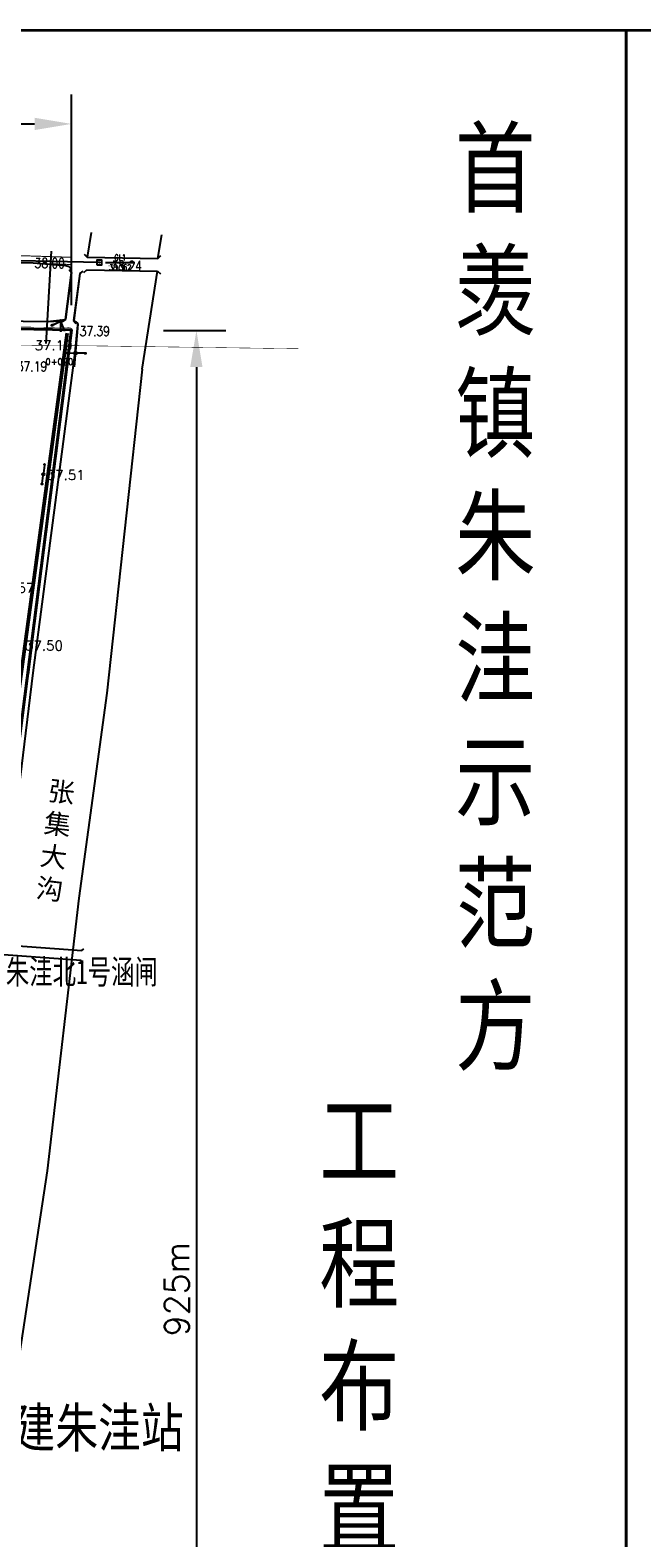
# Model space of a CAD drawing. Extents: x 464172 to 473094, y 3847158 to 3855433.
# Tile 59 of 99: x 467113 to 467363, y 3853883 to 3854498. Entities that reach past the tile are written whole.
import ezdxf
from ezdxf.enums import TextEntityAlignment as Align

# ---------------------------------------------------------------- set-up
doc = ezdxf.new("R2010")
doc.units = 0
doc.header["$PDMODE"] = 34
doc.header["$PDSIZE"] = 0.2
doc.linetypes.add('X3', pattern=[5, 4, -1])
doc.layers.get('0').update_dxf_attribs({"linetype": 'CONTINUOUS'})
doc.layers.get('Defpoints').update_dxf_attribs({"linetype": 'CONTINUOUS'})
for name, color, linetype in [('DLSS', 4, 'CONTINUOUS'), ('DMTZ', 3, 'CONTINUOUS'), ('duanmianxian', 7, 'CONTINUOUS'), ('GCD', 9, 'CONTINUOUS'), ('GXYZ', 8, 'CONTINUOUS'), ('KZD', 1, 'CONTINUOUS'), ('SXSS', 5, 'CONTINUOUS'), ('排水沟', 5, 'CONTINUOUS'), ('断面零线', 7, 'CONTINUOUS')]:
    doc.layers.add(name, color=color, linetype=linetype)
doc.styles.add('HZ', font='rs.shx', dxfattribs={"width": 0.8, "bigfont": 'hztxt.shx'})
doc.styles.get("Standard").update_dxf_attribs({"font": 'rs.shx', "bigfont": 'hztxt.shx'})
doc.linetypes.add('10411', pattern='A,2,[150,AAA.SHX,S=1,R=0,X=0,Y=1],2,[151,AAA.SHX,S=1,R=0,X=0,Y=3],1e-11', length=4)
doc.linetypes.add('712B', pattern='A,4,-1,4,-1,4,-1,[167,AAA.SHX,S=0.5,R=0,X=0,Y=0],8,[168,AAA.SHX,S=0.5,R=0,X=0,Y=0],-1', length=24)
doc.linetypes.add('8352', pattern='A,1.5,[145,AAA.SHX,S=1,R=0,X=0,Y=1],1.5,-1,3,-1', length=8)
doc.dimstyles.new('ISO-25', dxfattribs={"dimtxt": 2.5, "dimasz": 2.5, "dimexe": 1.25, "dimexo": 0.625, "dimtad": 1, "dimtxsty": 'Standard', "dimcen": 2.5, "dimadec": 0, "dimazin": 0, "dimtfac": 1, "dimtmove": 0, "dimatfit": 3, "dimfxl": 1, "dimarcsym": 0})

# ---------------------------------------------------------------- blocks, each defined once
blk = doc.blocks.new('gc170')
at = {"linetype": 'Continuous'}
blk.add_circle((0, 0), 0.5, dxfattribs=at)
blk = doc.blocks.new('*U7')
at = {"linetype": 'Continuous'}
for points in [[(3.75, 0), (3.77, -0.1), (3.77, 0.1)], [(3.77, 0.1), (3.82, -0.18), (3.82, 0.18)], [(3.82, -0.18), (3.77, 0.1), (3.77, -0.1)], [(3.82, 0.18), (3.9, -0.23), (3.9, 0.23)], [(3.9, -0.23), (3.82, 0.18), (3.82, -0.18)], [(3.9, 0.23), (4, -0.25), (4, 0.25)], [(4, -0.25), (3.9, 0.23), (3.9, -0.23)], [(4, 0.25), (4.1, -0.23), (4.1, 0.23)], [(4.1, -0.23), (4, 0.25), (4, -0.25)], [(4.1, 0.23), (4.18, -0.18), (4.18, 0.18)], [(4.18, -0.18), (4.1, 0.23), (4.1, -0.23)], [(4.18, 0.18), (4.23, -0.1), (4.23, 0.1)], [(4.23, -0.1), (4.18, 0.18), (4.18, -0.18)], [(4.25, 0), (4.23, 0.1), (4.23, -0.1)]]:
    blk.add_solid(points, dxfattribs=at)
blk = doc.blocks.new('gc013c')
at = {"linetype": 'Continuous', "flags": 128}
blk.add_lwpolyline([(3.75, 0), (0.5, 0)], dxfattribs=at)
at = {"linetype": 'Continuous'}
blk.add_circle((4, 0), 0.25, dxfattribs=at)
blk.add_blockref('*U7', (0, 0), dxfattribs=at)
blk = doc.blocks.new('GC200')
at = {"linetype": 'Continuous', "const_width": 0.2, "flags": 128}
blk.add_lwpolyline([(-0.1, 0, 1), (0.1, 0, 1)], format="xyb", close=True, dxfattribs=at)
blk = doc.blocks.new('GC115')
blk.add_lwpolyline([(-1, -1), (1, -1), (1, 1), (-1, 1)], close=True)
blk.add_point((0, 0))
blk = doc.blocks.new('*D31')
at = {"color": 0, "lineweight": -2}
for p, q in [((467167.64, 3854375.41), (467193.1, 3854375.41)), ((467181.1, 3854360.41), (467181.1, 3853467.97)), ((467055.3, 3853452.97), (467193.1, 3853452.97))]:
    blk.add_line(p, q, dxfattribs=at)
at = {"color": 0, "lineweight": -3}
for points in [[(467178.6, 3854360.41), (467183.6, 3854360.41), (467181.1, 3854375.41)], [(467178.6, 3853467.97), (467183.6, 3853467.97), (467181.1, 3853452.97)]]:
    blk.add_solid(points, dxfattribs=at)
at = {"layer": 'Defpoints', "color": 0, "lineweight": -3}
for p in [(467157.64, 3854375.41), (467045.3, 3853452.97), (467181.1, 3853452.97)]:
    blk.add_point(p, dxfattribs=at)
at = {"color": 0, "lineweight": 9, "insert": (467173.1, 3853984.14), "char_height": 10, "attachment_point": 5, "rotation": 90}
blk.add_mtext('925m', dxfattribs=at)
blk = doc.blocks.new('*D32')
at = {"color": 0, "lineweight": -2}
for p, q in [((466000.49, 3854405.61), (466000.49, 3854471.65)), ((467130.12, 3854385.65), (467130.12, 3854471.65)), ((466015.49, 3854459.65), (467115.12, 3854459.65))]:
    blk.add_line(p, q, dxfattribs=at)
at = {"color": 0, "lineweight": -3}
for points in [[(466015.49, 3854462.15), (466015.49, 3854457.15), (466000.49, 3854459.65)], [(467115.12, 3854462.15), (467115.12, 3854457.15), (467130.12, 3854459.65)]]:
    blk.add_solid(points, dxfattribs=at)
at = {"layer": 'Defpoints', "color": 0, "lineweight": -3}
for p in [(467130.12, 3854459.65), (466000.49, 3854395.61), (467130.12, 3854375.65)]:
    blk.add_point(p, dxfattribs=at)
at = {"color": 0, "lineweight": 9, "insert": (466565.31, 3854467.65), "char_height": 10, "attachment_point": 5}
blk.add_mtext('1135m', dxfattribs=at)

msp = doc.modelspace()

# ---------------------------------------------------------------- linework, layer by layer
at = {"color": 7, "lineweight": 35}
for points in [[(465844.44, 3854497.91), (467356.44, 3854497.91), (467356.44, 3853428.71), (465844.44, 3853428.71)], [(467356.44, 3854497.91), (468868.44, 3854497.91), (468868.44, 3853428.71), (467356.44, 3853428.71)]]:
    msp.add_lwpolyline(points, close=True, dxfattribs=at)
at = {"color": 221, "linetype": '712B', "lineweight": 40, "ltscale": 3, "flags": 128}
msp.add_lwpolyline([(465977.55, 3853787.16), (466540.23, 3853740.56), (466789.66, 3853720.67), (466783.03, 3853644.31), (466780.04, 3853600.7), (466814.08, 3853597.39), (466806.33, 3853477.99), (466878.85, 3853478.59), (466878.68, 3853452.02), (467012.59, 3853452.16), (467130.12, 3854375.65), (466000.49, 3854395.61), (465986.85, 3854189.06), (465983.63, 3853992.83), (465977.55, 3853787.16)], close=True, dxfattribs=at)
at = {"layer": 'DLSS', "color": 8, "linetype": 'Continuous'}
for p, q in [((467130.2, 3854399.02), (467129.59, 3854399.81)), ((467133.56, 3854398.58), (467134.35, 3854399.18)), ((467127.67, 3854379.87), (467126.88, 3854379.26)), ((467131.03, 3854379.43), (467131.63, 3854378.63)), ((467134.37, 3854122.36), (467135.13, 3854123.01)), ((467134.07, 3854118.24), (467134.72, 3854117.48))]:
    msp.add_line(p, q, dxfattribs=at)
at = {"layer": 'DLSS', "color": 8, "linetype": 'X3', "const_width": 0.4, "flags": 128}
msp.add_lwpolyline([(466164.61, 3854443.07), (466164.61, 3854443.07), (466163.97, 3854424.18), (466237.36, 3854423.3), (466283.81, 3854422.5), (466381.35, 3854420.07), (466481.44, 3854418.28), (466581.64, 3854416.22), (466619.54, 3854415.79), (466641.42, 3854415.13), (466742.87, 3854413.4), (466841.49, 3854411.78), (466941.77, 3854410.2), (467041.79, 3854407.9), (467114.49, 3854405.72), (467130.03, 3854405.22)], dxfattribs=at)
at = {"layer": 'DLSS', "color": 8, "linetype": 'Continuous', "const_width": 0.4, "flags": 128}
msp.add_lwpolyline([(466618.96, 3854410.31), (466620.53, 3854412.83), (466641.41, 3854412.2), (466742.85, 3854410.47), (466841.48, 3854408.85), (466941.76, 3854407.28), (467041.78, 3854404.98), (467114.48, 3854402.79), (467130.02, 3854402.29)], dxfattribs=at)
at = {"layer": 'DLSS', "color": 8, "linetype": 'Continuous', "flags": 128}
for points in [[(467135.37, 3854406.47), (467136.48, 3854405.32)], [(467136.48, 3854405.32), (467165.37, 3854404.79)], [(467165.37, 3854404.79), (467166.52, 3854405.9)], [(467130.21, 3854399.02), (467127.68, 3854379.87)], [(467129.24, 3854400.29), (467130.21, 3854399.02)], [(467133.57, 3854398.58), (467131.04, 3854379.43)], [(467134.84, 3854399.55), (467133.57, 3854398.58)], [(467135.23, 3854399), (467136.38, 3854400.11)], [(467136.38, 3854400.11), (467165.28, 3854399.58)], [(467165.28, 3854399.58), (467166.39, 3854398.43)], [(467127.68, 3854379.87), (467126.41, 3854378.9)], [(467131.04, 3854379.43), (467132.01, 3854378.16)]]:
    msp.add_lwpolyline(points, dxfattribs=at)
at = {"layer": 'DLSS', "color": 8, "linetype": 'Continuous'}
for points in [[(467127.67, 3854379.87), (467130.2, 3854399.02)], [(467133.56, 3854398.58), (467131.03, 3854379.43)], [(467134.07, 3854118.24), (467100.53, 3854120.72)], [(467100.84, 3854124.84), (467134.37, 3854122.36)]]:
    msp.add_lwpolyline(points, dxfattribs=at)
at = {"layer": 'DLSS', "color": 8, "linetype": 'X3', "const_width": 0.2}
for points in [[(466857.63, 3853926.6), (466921.48, 3854377.75), (466922.16, 3854378.73), (466923.71, 3854379.1), (467008.19, 3854378.23), (467128.93, 3854376.53), (467129.91, 3854376.39), (467130.12, 3854375.65), (467112.92, 3854235.37)], [(466987.78, 3853917.6), (467054.19, 3854368.58), (467054.88, 3854369.55), (467056.42, 3854369.92), (467140.91, 3854369.05), (467222.74, 3854367.9)]]:
    msp.add_lwpolyline(points, dxfattribs=at)
at = {"layer": 'DMTZ', "color": 8, "linetype": '10411', "flags": 128}
for points in [[(467138.21, 3854415.31), (467136.48, 3854405.32)], [(467130.21, 3854399.02), (467129.91, 3854400.61), (467129.24, 3854401.38), (467127.91, 3854401.8), (467114.48, 3854402.79), (467041.73, 3854404.16), (466941.81, 3854406.01), (466841.38, 3854408.22), (466742.26, 3854409.05), (466641.27, 3854411.16), (466618.89, 3854410.31)], [(467165.37, 3854404.79), (467167.04, 3854414.42)], [(467159, 3854359.6), (467165.28, 3854399.58)], [(466616.68, 3854387.48), (466639.95, 3854386.3), (466742.05, 3854383.65), (466841.79, 3854382.87), (466942.71, 3854381.71), (467040.91, 3854380.1), (467120.39, 3854379.06), (467125.82, 3854379.26), (467127.68, 3854379.87)], [(467131.04, 3854379.43), (467132.03, 3854378.85), (467132.49, 3854378.46), (467132.76, 3854377.88), (467131.18, 3854360.5)]]:
    msp.add_lwpolyline(points, dxfattribs=at)
at = {"layer": 'DMTZ', "color": 8, "linetype": '10411'}
for points in [[(466616.67, 3854387.48), (466639.94, 3854386.3), (466742.04, 3854383.65), (466841.78, 3854382.87), (466942.7, 3854381.71), (467040.9, 3854380.1), (467120.38, 3854379.06), (467127.67, 3854379.87)], [(467131.03, 3854379.43), (467132.53, 3854378.44), (467132.54, 3854377.55), (467131.58, 3854366.39), (467114.43, 3854235.66), (467100.84, 3854124.84)]]:
    msp.add_lwpolyline(points, dxfattribs=at)
at = {"layer": 'duanmianxian', "color": 8, "flags": 128}
msp.add_lwpolyline([(467121.91, 3854407.71), (467119.7, 3854370)], dxfattribs=at)
at = {"layer": 'KZD', "color": 8, "linetype": 'Continuous', "flags": 128}
msp.add_lwpolyline([(467144.01, 3854403.11), (467156.01, 3854403.11)], dxfattribs=at)
at = {"layer": 'SXSS', "color": 8, "linetype": '8352'}
msp.add_lwpolyline([(467159, 3854359.6), (467144.62, 3854227.37), (467133.18, 3854143.71), (467120.2, 3854032.4), (467100.2, 3853901.28), (467076.03, 3853698.86), (467045.92, 3853461.5)], dxfattribs=at)
at = {"layer": '排水沟', "linetype": 'Continuous', "lineweight": 50, "flags": 128}
msp.add_lwpolyline([(467078.79, 3854119.81), (467082.82, 3854124.81), (467095.2, 3854129.57), (467128.35, 3854374.21)], dxfattribs=at)
at = {"layer": '断面零线', "color": 8, "flags": 128}
msp.add_lwpolyline([(467141.51, 3854403.11), (466933.16, 3854407.49), (466731.92, 3854413.03), (466554.41, 3854416.34), (466270.97, 3854422.84), (466162.4, 3854424.08), (465929.73, 3854418.06)], dxfattribs=at)

# ---------------------------------------------------------------- block references
at = {"layer": 'GCD', "color": 8}
for p in [(467114.11, 3854402.81, 38), (467145.47, 3854401.71, 38.24), (467132.47, 3854375.06, 37.39)]:
    msp.add_blockref('GC200', p, dxfattribs=at)
at = {"layer": 'GXYZ', "color": 8}
for p, rotation in [((467125.82, 3854379.26), 206.3667626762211), ((467125.82, 3854379.26), 269.5778924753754), ((467131.8, 3854366.11), 178.472428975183), ((467131.8, 3854366.11), 358.6246604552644)]:
    msp.add_blockref('gc013c', p, dxfattribs=dict(at, rotation=rotation))
at = {"layer": 'GXYZ', "color": 8, "linetype": 'Continuous'}
for p, rotation in [((467125.81, 3854379.26), 207.0233757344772), ((467125.81, 3854379.26), 291.3800537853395), ((467131.79, 3854366.11), 178.9703383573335), ((467131.79, 3854366.11), 358.9703383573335), ((467118.62, 3854316.7), 82.85160331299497), ((467118.62, 3854316.7), 262.8516033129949)]:
    msp.add_blockref('gc013c', p, dxfattribs=dict(at, rotation=rotation))
for p in [(467125.81, 3854379.26), (467131.79, 3854366.11), (467131.79, 3854366.11), (467118.62, 3854316.7)]:
    msp.add_blockref('gc170', p, dxfattribs=at)
at = {"layer": 'GXYZ', "color": 8}
for p in [(467125.82, 3854379.26), (467131.8, 3854366.11)]:
    msp.add_blockref('gc170', p, dxfattribs=at)
at = {"layer": 'KZD', "color": 8}
msp.add_blockref('GC115', (467141.51, 3854403.11, 38.36), dxfattribs=at)

# ---------------------------------------------------------------- texts
at = {"color": 1, "linetype": 'Continuous', "lineweight": 50, "attachment_point": 1}
for s, insert, char_height in [('{\\fSimSun|b0|i0|c134|p2;\\W0.8;首\\P羡\\P镇\\P朱\\P洼\\P示\\P范\\P方}', (467286.63, 3854456.67), 30), ('{\\fSimHei|b0|i0|c134|p2;\\W0.7;朱洼北1号涵闸}', (467103.35, 3854118.63, -37.65), 10), ('{\\fSimSun|b0|i0|c134|p2;\\W0.8;\\P\\P工\\P程\\P布\\P置\\P图}', (467231.15, 3854159.79), 30), ('{\\fSimSun|b0|i0|c134|p2;\\W0.8;新建朱洼站}', (467088.6, 3853935.65), 16)]:
    msp.add_mtext(s, dxfattribs=dict(at, insert=insert, char_height=char_height))
at = {"color": 8, "linetype": 'Continuous', "insert": (467121.11, 3854191.76), "char_height": 8, "width": 4.4953, "attachment_point": 1, "rotation": 353.16015}
msp.add_mtext('{\\fSimHei|b0|i0|c134|p2;张\\P集\\P大\\P沟}', dxfattribs=at)
at = {"layer": 'duanmianxian', "color": 8, "insert": (467119.52, 3854363.9), "char_height": 2.5, "width": 14.7463, "attachment_point": 1}
msp.add_mtext('0+020', dxfattribs=at)
at = {"layer": 'GCD', "color": 8, "style": 'HZ', "width": 0.8}
for s, p in [('38.00', (467115.11, 3854402.81, 38)), ('38.24', (467146.47, 3854401.71, 38.24)), ('37.39', (467133.47, 3854375.06, 37.39)), ('37.19', (467107.86, 3854360.66, 37.19))]:
    msp.add_text(s, height=4, dxfattribs=at).set_placement(p, align=Align.MIDDLE_LEFT)
at = {"layer": 'GCD', "color": 8, "linetype": 'Continuous'}
for s, p in [('37.19', (467122.83, 3854369.3, 37.19)), ('37.51', (467127.78, 3854316.39, 37.51)), ('37.57', (467107.25, 3854270.26, 37.57)), ('37.50', (467118.93, 3854246.77, 37.5))]:
    msp.add_text(s, height=4, dxfattribs=at).set_placement(p, align=Align.MIDDLE)
at = {"layer": 'KZD', "color": 8, "style": 'HZ', "width": 0.8}
for s, p in [('GL1', (467150.01, 3854405.11)), ('38.362', (467150.01, 3854401.11))]:
    msp.add_text(s, height=2.4, dxfattribs=at).set_placement(p, align=Align.MIDDLE_CENTER)

# ---------------------------------------------------------------- dimensions: what is measured, and where the dimension line sits
at = {"color": 7, "lineweight": 9}
dim = msp.add_linear_dim(base=(467130.12, 3854459.65), p1=(466000.49, 3854395.61), p2=(467130.12, 3854375.65), text='1135m', dimstyle='ISO-25', override={"dimtxt": 10, "dimasz": 15, "dimexe": 12, "dimexo": 10, "dimgap": 3, "dimdec": 0}, dxfattribs=at)
dim.commit()
dim.dimension.update_dxf_attribs({"geometry": '*D32', "text_midpoint": (466565.31, 3854467.65)})
dim = msp.add_linear_dim(base=(467181.1, 3853452.97), p1=(467157.64, 3854375.41), p2=(467045.3, 3853452.97), angle=90, text='925m', dimstyle='ISO-25', override={"dimtxt": 10, "dimasz": 15, "dimexe": 12, "dimexo": 10, "dimgap": 3, "dimdec": 0}, dxfattribs=at)
dim.commit()
dim.dimension.update_dxf_attribs({"geometry": '*D31', "text_midpoint": (467181.1, 3853984.14), "dimtype": 160})

doc.saveas('drawing.dxf')
